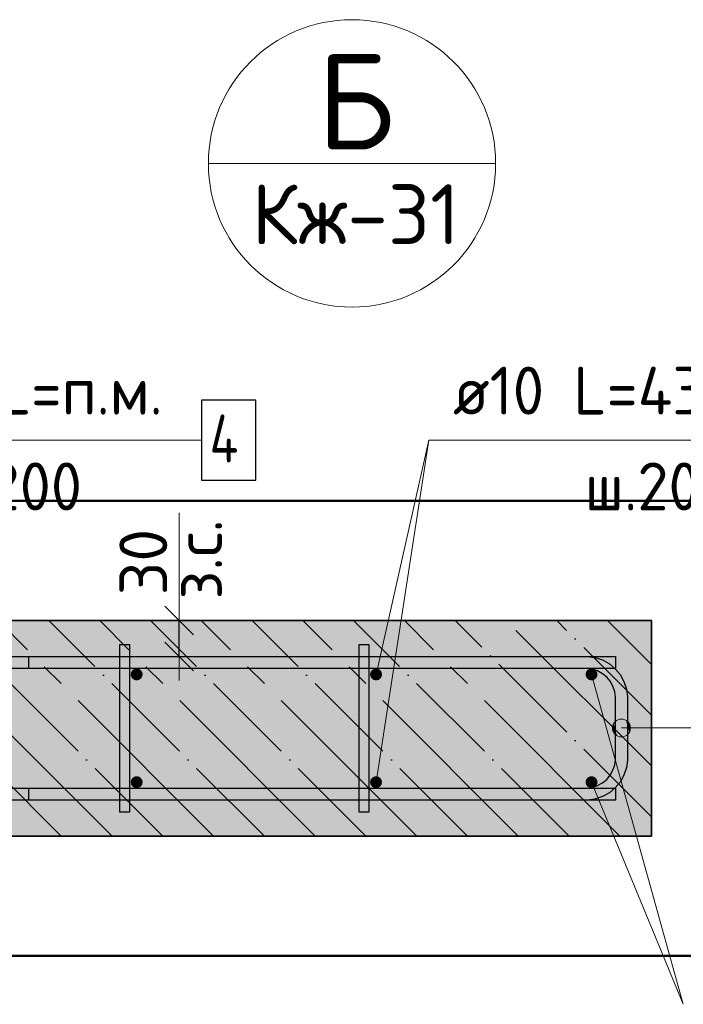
# Model space of a CAD drawing. Header units: millimetres. Extents: x -2995 to 60896, y -2809 to 57831.
# Tile 162 of 169: x 55281 to 55835, y 37621 to 38443. Entities that reach past the tile are written whole.
import ezdxf

# ---------------------------------------------------------------- set-up
doc = ezdxf.new("R2010")
doc.units = ezdxf.units.MM
doc.header["$PDMODE"] = 65
doc.linetypes.add('______11', pattern=[100, 80, -10, 0, -10])
doc.linetypes.add('______5', pattern=[220, 160, -20, 20, -20])
for name, color, linetype, lineweight in [('Standard', 7, 'Continuous', 25), ('Арм.стержн. Арматура края', 96, 'Continuous', 35), ('Арм.стержн. вертикальными 1', 22, 'Continuous', 35), ('Арм.стержн.горизонт. 1', 180, 'Continuous', 35), ('Размерная линия_ общее', 7, 'Continuous', 13), ('Размерная линия_ общее_1', 7, 'Continuous', 13)]:
    doc.layers.add(name, color=color, linetype=linetype, lineweight=lineweight)
doc.layers.add('Арм.стержн.Стяжки', color=7, linetype='Continuous', lineweight=35, true_color=0x501e0f)
doc.layers.add('Осевая линия_ общее', color=7, linetype='______5', lineweight=13, true_color=0xa0a0a0)
doc.styles.add('ISOCPEUR', font='ISOCPEUR')
doc.dimstyles.new('DIMSTYLE_8', dxfattribs={"dimtxt": 40, "dimasz": 40, "dimexe": 0, "dimexo": 0.001, "dimgap": 20, "dimtad": 2, "dimdec": 0, "dimrnd": 5, "dimzin": 12, "dimdsep": 46, "dimtxsty": 'ISOCPEUR', "dimblk1": 'ALL_ML_STRICH', "dimblk2": 'ALL_ML_STRICH', "dimsah": 1, "dimcen": 0, "dimse1": 1, "dimse2": 1, "dimclrd": 7, "dimclre": 256, "dimclrt": 7, "dimadec": 0, "dimazin": 0, "dimtfac": 1, "dimtdec": 0, "dimtix": 1, "dimtmove": 2, "dimatfit": 3, "dimfxl": 0, "dimtvp": 1.2, "dimtzin": 0, "dimlwd": 0, "dimlwe": -3, "dimarcsym": 0})

# ---------------------------------------------------------------- blocks, each defined once
blk = doc.blocks.new('ALL_ML_STRICH')
at = {"color": 0, "linetype": 'ByBlock', "lineweight": -2}
for p, q in [((0, -0.5), (0, 0.5)), ((-0.3, -0.3), (0.3, 0.3)), ((-1, 0), (0.5, 0))]:
    blk.add_line(p, q, dxfattribs=at)
blk = doc.blocks.new('*D415')
at = {"layer": 'DEFPOINTS', "color": 7, "linetype": 'Continuous', "lineweight": 13, "transparency": 33554687}
for p in [(55405.55, 37941.16), (55405.55, 37911.16), (55414.27, 37911.16)]:
    blk.add_point(p, dxfattribs=at)
at = {"layer": 'Размерная линия_ общее_1', "color": 7, "linetype": 'Continuous', "lineweight": -2, "transparency": 33554687}
blk.add_line((55414.27, 37911.16), (55414.27, 37941.16), dxfattribs=at)
at = {"layer": 'Размерная линия_ общее_1', "color": 7, "linetype": 'Continuous', "lineweight": 13, "transparency": 33554687, "xscale": 40, "yscale": 40, "zscale": 40}
for p, rotation in [((55414.27, 37941.16), 90), ((55414.27, 37911.16), 270)]:
    blk.add_blockref('ALL_ML_STRICH', p, dxfattribs=dict(at, rotation=rotation))
at = {"layer": 'Размерная линия_ общее_1', "color": 7, "linetype": 'Continuous', "lineweight": 13, "transparency": 33554687, "insert": (55410.01, 37958.76), "char_height": 40, "width": 2, "attachment_point": 1, "rotation": 90, "line_spacing_factor": 0.60241, "style": 'ISOCPEUR'}
blk.add_mtext('з.с.', dxfattribs=at)
at = {"layer": 'Размерная линия_ общее_1', "color": 7, "linetype": 'Continuous', "lineweight": 13, "transparency": 33554687, "insert": (55384.27, 37989.98), "char_height": 40, "width": 80, "attachment_point": 5, "rotation": 90, "style": 'ISOCPEUR'}
blk.add_mtext('\\A1;{30}', dxfattribs=at)

msp = doc.modelspace()

# ---------------------------------------------------------------- hatches: boundary and pattern name
at = {"layer": 'Арм.стержн. Арматура края', "linetype": 'Continuous', "lineweight": 13, "transparency": 33554687}
for points in [[(55779.96, 37844.97), (55779.96, 37857.87), (55777.26, 37855.17)], [(55783.71, 37843.92), (55783.71, 37858.92), (55779.96, 37857.87)], [(55783.71, 37843.92), (55779.96, 37857.87), (55779.96, 37844.97)], [(55787.46, 37844.97), (55787.46, 37857.87), (55783.71, 37858.92)], [(55787.46, 37844.97), (55783.71, 37858.92), (55783.71, 37843.92)], [(55790.16, 37847.67), (55790.16, 37855.17), (55787.46, 37857.87)], [(55790.16, 37847.67), (55787.46, 37857.87), (55787.46, 37844.97)], [(55777.26, 37847.67), (55777.26, 37855.17), (55776.21, 37851.42)], [(55779.96, 37844.97), (55777.26, 37855.17), (55777.26, 37847.67)], [(55790.16, 37855.17), (55790.16, 37847.67), (55791.21, 37851.42)]]:
    msp.add_hatch(color=7, dxfattribs=at).paths.add_polyline_path(points)
at = {"layer": 'Арм.стержн. вертикальными 1', "linetype": 'Continuous', "lineweight": 50, "transparency": 33554687}
for points in [[(55378.71, 37891.16), (55380.63, 37891.54), (55382.25, 37892.63), (55383.33, 37894.25), (55383.71, 37896.16), (55383.33, 37898.08), (55382.25, 37899.7), (55380.63, 37900.78), (55378.71, 37901.16), (55376.8, 37900.78), (55375.18, 37899.7), (55374.09, 37898.08), (55373.71, 37896.16), (55374.09, 37894.25), (55375.18, 37892.63), (55376.8, 37891.54)], [(55578.71, 37891.16), (55580.63, 37891.54), (55582.25, 37892.63), (55583.33, 37894.25), (55583.71, 37896.16), (55583.33, 37898.08), (55582.25, 37899.7), (55580.63, 37900.78), (55578.71, 37901.16), (55576.8, 37900.78), (55575.18, 37899.7), (55574.09, 37898.08), (55573.71, 37896.16), (55574.09, 37894.25), (55575.18, 37892.63), (55576.8, 37891.54)], [(55758.72, 37891.16), (55760.63, 37891.54), (55762.25, 37892.63), (55763.33, 37894.25), (55763.72, 37896.16), (55763.33, 37898.08), (55762.25, 37899.7), (55760.63, 37900.78), (55758.72, 37901.16), (55756.8, 37900.78), (55755.18, 37899.7), (55754.1, 37898.08), (55753.72, 37896.16), (55754.1, 37894.25), (55755.18, 37892.63), (55756.8, 37891.54)], [(55378.71, 37801.16), (55380.63, 37801.54), (55382.25, 37802.63), (55383.33, 37804.25), (55383.71, 37806.16), (55383.33, 37808.08), (55382.25, 37809.7), (55380.63, 37810.78), (55378.71, 37811.16), (55376.8, 37810.78), (55375.18, 37809.7), (55374.09, 37808.08), (55373.71, 37806.16), (55374.09, 37804.25), (55375.18, 37802.63), (55376.8, 37801.54)], [(55578.71, 37801.16), (55580.63, 37801.54), (55582.25, 37802.63), (55583.33, 37804.25), (55583.71, 37806.16), (55583.33, 37808.08), (55582.25, 37809.7), (55580.63, 37810.78), (55578.71, 37811.16), (55576.8, 37810.78), (55575.18, 37809.7), (55574.09, 37808.08), (55573.71, 37806.16), (55574.09, 37804.25), (55575.18, 37802.63), (55576.8, 37801.54)], [(55758.72, 37801.16), (55760.63, 37801.54), (55762.25, 37802.63), (55763.33, 37804.25), (55763.72, 37806.16), (55763.33, 37808.08), (55762.25, 37809.7), (55760.63, 37810.78), (55758.72, 37811.16), (55756.8, 37810.78), (55755.18, 37809.7), (55754.1, 37808.08), (55753.72, 37806.16), (55754.1, 37804.25), (55755.18, 37802.63), (55756.8, 37801.54)]]:
    msp.add_hatch(color=4, dxfattribs=at).paths.add_polyline_path(points)
at = {"layer": 'Размерная линия_ общее', "linetype": 'Continuous', "lineweight": -3, "true_color": 0xc7c7c7, "transparency": 33554687}
msp.add_hatch(color=9, dxfattribs=at).paths.add_polyline_path([(55808.72, 37761.16), (55808.72, 37941.16), (55127.32, 37941.16), (55127.32, 37761.16)])

# ---------------------------------------------------------------- linework, layer by layer
at = {"layer": 'Standard', "color": 7, "linetype": 'Continuous', "lineweight": 13, "transparency": 33554687}
for p, q in [((55438.62, 38322.91), (55678.62, 38322.91)), ((55414.27, 37941.16), (55414.27, 38031.16))]:
    msp.add_line(p, q, dxfattribs=at)
at = {"layer": 'Standard', "color": 7, "linetype": 'Continuous', "lineweight": 50, "transparency": 33554687}
msp.add_lwpolyline([(55027.32, 38041.16), (55027.32, 37661.16), (55908.72, 37661.16), (55908.72, 38041.16), (55027.32, 38041.16)], dxfattribs=at)
at = {"layer": 'Standard', "color": 7, "linetype": 'Continuous', "lineweight": 13, "transparency": 33554687}
msp.add_circle((55558.62, 38322.91), 120, dxfattribs=at)
at = {"layer": 'Арм.стержн. Арматура края', "color": 7, "linetype": 'Continuous', "lineweight": 13, "transparency": 33554687}
for p, q in [((55783.71, 37858.92), (55783.71, 37858.92)), ((55776.21, 37851.42), (55776.21, 37851.42)), ((55851.15, 37851.42), (55783.71, 37851.42)), ((55791.21, 37851.42), (55791.21, 37851.42)), ((55783.71, 37843.92), (55783.71, 37843.92))]:
    msp.add_line(p, q, dxfattribs=at)
at = {"layer": 'Арм.стержн. Арматура края', "color": 4, "linetype": 'Continuous', "lineweight": 25, "transparency": 33554687}
msp.add_lwpolyline([(55288.71, 37801.16), (55754.67, 37801.16), (55759.19, 37801.79), (55763.77, 37803.3), (55767.97, 37805.65), (55771.38, 37808.5), (55774.23, 37811.91), (55776.58, 37816.1), (55778.08, 37820.68), (55778.71, 37825.2), (55778.71, 37877.12), (55778.08, 37881.64), (55776.58, 37886.22), (55774.23, 37890.41), (55771.38, 37893.83), (55767.97, 37896.68), (55763.77, 37899.02), (55759.19, 37900.53), (55754.67, 37901.16), (55288.71, 37901.16), (55288.71, 37911.16), (55755.37, 37911.16), (55761.47, 37910.31), (55767.82, 37908.22), (55773.66, 37904.95), (55778.48, 37900.93), (55782.5, 37896.11), (55785.77, 37890.27), (55787.86, 37883.92), (55788.71, 37877.82), (55788.71, 37824.51), (55787.86, 37818.41), (55785.77, 37812.06), (55782.5, 37806.21), (55778.48, 37801.4), (55773.66, 37797.38), (55767.82, 37794.11), (55761.47, 37792.01), (55755.37, 37791.16), (55288.71, 37791.16), (55288.71, 37801.16)], dxfattribs=at)
msp.add_lwpolyline([(55288.71, 37801.16), (55754.67, 37801.16), (55759.19, 37801.79), (55763.77, 37803.3), (55767.97, 37805.65), (55771.38, 37808.5), (55774.23, 37811.91), (55776.58, 37816.1), (55778.08, 37820.68), (55778.71, 37825.2), (55778.71, 37877.12), (55778.08, 37881.64), (55776.58, 37886.22), (55774.23, 37890.41), (55771.38, 37893.83), (55767.97, 37896.68), (55763.77, 37899.02), (55759.19, 37900.53), (55754.67, 37901.16), (55288.71, 37901.16), (55288.71, 37911.16), (55755.37, 37911.16), (55761.47, 37910.31), (55767.82, 37908.22), (55773.66, 37904.95), (55778.48, 37900.93), (55782.5, 37896.11), (55785.77, 37890.27), (55787.86, 37883.92), (55788.71, 37877.82), (55788.71, 37824.51), (55787.86, 37818.41), (55785.77, 37812.06), (55782.5, 37806.21), (55778.48, 37801.4), (55773.66, 37797.38), (55767.82, 37794.11), (55761.47, 37792.01), (55755.37, 37791.16), (55288.71, 37791.16), (55288.71, 37801.16)], dxfattribs=at)
msp.add_lwpolyline([(55288.71, 37801.16), (55754.67, 37801.16), (55759.19, 37801.79), (55763.77, 37803.3), (55767.97, 37805.65), (55771.38, 37808.5), (55774.23, 37811.91), (55776.58, 37816.1), (55778.08, 37820.68), (55778.71, 37825.2), (55778.71, 37877.12), (55778.08, 37881.64), (55776.58, 37886.22), (55774.23, 37890.41), (55771.38, 37893.83), (55767.97, 37896.68), (55763.77, 37899.02), (55759.19, 37900.53), (55754.67, 37901.16), (55288.71, 37901.16), (55288.71, 37911.16), (55755.37, 37911.16), (55761.47, 37910.31), (55767.82, 37908.22), (55773.66, 37904.95), (55778.48, 37900.93), (55782.5, 37896.11), (55785.77, 37890.27), (55787.86, 37883.92), (55788.71, 37877.82), (55788.71, 37824.51), (55787.86, 37818.41), (55785.77, 37812.06), (55782.5, 37806.21), (55778.48, 37801.4), (55773.66, 37797.38), (55767.82, 37794.11), (55761.47, 37792.01), (55755.37, 37791.16), (55288.71, 37791.16), (55288.71, 37801.16)], dxfattribs=at)
msp.add_lwpolyline([(55288.71, 37801.16), (55754.67, 37801.16), (55759.19, 37801.79), (55763.77, 37803.3), (55767.97, 37805.65), (55771.38, 37808.5), (55774.23, 37811.91), (55776.58, 37816.1), (55778.08, 37820.68), (55778.71, 37825.2), (55778.71, 37877.12), (55778.08, 37881.64), (55776.58, 37886.22), (55774.23, 37890.41), (55771.38, 37893.83), (55767.97, 37896.68), (55763.77, 37899.02), (55759.19, 37900.53), (55754.67, 37901.16), (55288.71, 37901.16), (55288.71, 37911.16), (55755.37, 37911.16), (55761.47, 37910.31), (55767.82, 37908.22), (55773.66, 37904.95), (55778.48, 37900.93), (55782.5, 37896.11), (55785.77, 37890.27), (55787.86, 37883.92), (55788.71, 37877.82), (55788.71, 37824.51), (55787.86, 37818.41), (55785.77, 37812.06), (55782.5, 37806.21), (55778.48, 37801.4), (55773.66, 37797.38), (55767.82, 37794.11), (55761.47, 37792.01), (55755.37, 37791.16), (55288.71, 37791.16), (55288.71, 37801.16)], dxfattribs=at)
msp.add_lwpolyline([(55288.71, 37801.16), (55754.67, 37801.16), (55759.19, 37801.79), (55763.77, 37803.3), (55767.97, 37805.65), (55771.38, 37808.5), (55774.23, 37811.91), (55776.58, 37816.1), (55778.08, 37820.68), (55778.71, 37825.2), (55778.71, 37877.12), (55778.08, 37881.64), (55776.58, 37886.22), (55774.23, 37890.41), (55771.38, 37893.83), (55767.97, 37896.68), (55763.77, 37899.02), (55759.19, 37900.53), (55754.67, 37901.16), (55288.71, 37901.16), (55288.71, 37911.16), (55755.37, 37911.16), (55761.47, 37910.31), (55767.82, 37908.22), (55773.66, 37904.95), (55778.48, 37900.93), (55782.5, 37896.11), (55785.77, 37890.27), (55787.86, 37883.92), (55788.71, 37877.82), (55788.71, 37824.51), (55787.86, 37818.41), (55785.77, 37812.06), (55782.5, 37806.21), (55778.48, 37801.4), (55773.66, 37797.38), (55767.82, 37794.11), (55761.47, 37792.01), (55755.37, 37791.16), (55288.71, 37791.16), (55288.71, 37801.16)], dxfattribs=at)
msp.add_lwpolyline([(55288.71, 37801.16), (55754.67, 37801.16), (55759.19, 37801.79), (55763.77, 37803.3), (55767.97, 37805.65), (55771.38, 37808.5), (55774.23, 37811.91), (55776.58, 37816.1), (55778.08, 37820.68), (55778.71, 37825.2), (55778.71, 37877.12), (55778.08, 37881.64), (55776.58, 37886.22), (55774.23, 37890.41), (55771.38, 37893.83), (55767.97, 37896.68), (55763.77, 37899.02), (55759.19, 37900.53), (55754.67, 37901.16), (55288.71, 37901.16), (55288.71, 37911.16), (55755.37, 37911.16), (55761.47, 37910.31), (55767.82, 37908.22), (55773.66, 37904.95), (55778.48, 37900.93), (55782.5, 37896.11), (55785.77, 37890.27), (55787.86, 37883.92), (55788.71, 37877.82), (55788.71, 37824.51), (55787.86, 37818.41), (55785.77, 37812.06), (55782.5, 37806.21), (55778.48, 37801.4), (55773.66, 37797.38), (55767.82, 37794.11), (55761.47, 37792.01), (55755.37, 37791.16), (55288.71, 37791.16), (55288.71, 37801.16)], dxfattribs=at)
msp.add_lwpolyline([(55288.71, 37801.16), (55754.67, 37801.16), (55759.19, 37801.79), (55763.77, 37803.3), (55767.97, 37805.65), (55771.38, 37808.5), (55774.23, 37811.91), (55776.58, 37816.1), (55778.08, 37820.68), (55778.71, 37825.2), (55778.71, 37877.12), (55778.08, 37881.64), (55776.58, 37886.22), (55774.23, 37890.41), (55771.38, 37893.83), (55767.97, 37896.68), (55763.77, 37899.02), (55759.19, 37900.53), (55754.67, 37901.16), (55288.71, 37901.16), (55288.71, 37911.16), (55755.37, 37911.16), (55761.47, 37910.31), (55767.82, 37908.22), (55773.66, 37904.95), (55778.48, 37900.93), (55782.5, 37896.11), (55785.77, 37890.27), (55787.86, 37883.92), (55788.71, 37877.82), (55788.71, 37824.51), (55787.86, 37818.41), (55785.77, 37812.06), (55782.5, 37806.21), (55778.48, 37801.4), (55773.66, 37797.38), (55767.82, 37794.11), (55761.47, 37792.01), (55755.37, 37791.16), (55288.71, 37791.16), (55288.71, 37801.16)], dxfattribs=at)
msp.add_lwpolyline([(55288.71, 37801.16), (55754.67, 37801.16), (55759.19, 37801.79), (55763.77, 37803.3), (55767.97, 37805.65), (55771.38, 37808.5), (55774.23, 37811.91), (55776.58, 37816.1), (55778.08, 37820.68), (55778.71, 37825.2), (55778.71, 37877.12), (55778.08, 37881.64), (55776.58, 37886.22), (55774.23, 37890.41), (55771.38, 37893.83), (55767.97, 37896.68), (55763.77, 37899.02), (55759.19, 37900.53), (55754.67, 37901.16), (55288.71, 37901.16), (55288.71, 37911.16), (55755.37, 37911.16), (55761.47, 37910.31), (55767.82, 37908.22), (55773.66, 37904.95), (55778.48, 37900.93), (55782.5, 37896.11), (55785.77, 37890.27), (55787.86, 37883.92), (55788.71, 37877.82), (55788.71, 37824.51), (55787.86, 37818.41), (55785.77, 37812.06), (55782.5, 37806.21), (55778.48, 37801.4), (55773.66, 37797.38), (55767.82, 37794.11), (55761.47, 37792.01), (55755.37, 37791.16), (55288.71, 37791.16), (55288.71, 37801.16)], dxfattribs=at)
msp.add_lwpolyline([(55288.71, 37801.16), (55754.67, 37801.16), (55759.19, 37801.79), (55763.77, 37803.3), (55767.97, 37805.65), (55771.38, 37808.5), (55774.23, 37811.91), (55776.58, 37816.1), (55778.08, 37820.68), (55778.71, 37825.2), (55778.71, 37877.12), (55778.08, 37881.64), (55776.58, 37886.22), (55774.23, 37890.41), (55771.38, 37893.83), (55767.97, 37896.68), (55763.77, 37899.02), (55759.19, 37900.53), (55754.67, 37901.16), (55288.71, 37901.16), (55288.71, 37911.16), (55755.37, 37911.16), (55761.47, 37910.31), (55767.82, 37908.22), (55773.66, 37904.95), (55778.48, 37900.93), (55782.5, 37896.11), (55785.77, 37890.27), (55787.86, 37883.92), (55788.71, 37877.82), (55788.71, 37824.51), (55787.86, 37818.41), (55785.77, 37812.06), (55782.5, 37806.21), (55778.48, 37801.4), (55773.66, 37797.38), (55767.82, 37794.11), (55761.47, 37792.01), (55755.37, 37791.16), (55288.71, 37791.16), (55288.71, 37801.16)], dxfattribs=at)
at = {"layer": 'Арм.стержн. Арматура края', "color": 7, "linetype": 'Continuous', "lineweight": 13, "transparency": 33554687}
msp.add_circle((55783.71, 37851.42), 7.5, dxfattribs=at)
at = {"layer": 'Арм.стержн. вертикальными 1', "color": 7, "linetype": 'Continuous', "lineweight": 13, "transparency": 33554687}
for p, q in [((55622.91, 38091.81), (55578.71, 37896.16)), ((55622.91, 38091.81), (56038.91, 38091.81)), ((55835.38, 37620.67), (55758.72, 37806.16))]:
    msp.add_line(p, q, dxfattribs=at)
at = {"layer": 'Арм.стержн.горизонт. 1', "color": 7, "linetype": 'Continuous', "lineweight": 13, "transparency": 33554687}
msp.add_line((55144.91, 38091.81), (55432.91, 38091.81), dxfattribs=at)
at = {"layer": 'Арм.стержн.горизонт. 1', "color": 52, "linetype": 'Continuous', "lineweight": 25, "transparency": 33554687}
for p, q in [((55808.71, 37941.16), (55127.32, 37941.16)), ((55808.72, 37761.16), (55127.32, 37761.16))]:
    msp.add_line(p, q, dxfattribs=at)
at = {"layer": 'Арм.стержн.горизонт. 1', "color": 7, "linetype": 'Continuous', "lineweight": 25, "transparency": 33554687}
msp.add_lwpolyline([(55432.91, 38058.48), (55478.24, 38058.48), (55478.24, 38125.15), (55432.91, 38125.15), (55432.91, 38058.48)], dxfattribs=at)
at = {"layer": 'Арм.стержн.горизонт. 1', "color": 4, "linetype": 'Continuous', "lineweight": 25, "transparency": 33554687}
for points in [[(55122.32, 37911.16), (55778.71, 37911.16), (55778.71, 37901.16), (55122.32, 37901.16), (55122.32, 37911.16)], [(55122.32, 37911.16), (55778.71, 37911.16), (55778.71, 37901.16), (55122.32, 37901.16), (55122.32, 37911.16)], [(55122.32, 37911.16), (55778.71, 37911.16), (55778.71, 37901.16), (55122.32, 37901.16), (55122.32, 37911.16)], [(55122.32, 37911.16), (55778.71, 37911.16), (55778.71, 37901.16), (55122.32, 37901.16), (55122.32, 37911.16)], [(55122.32, 37911.16), (55778.71, 37911.16), (55778.71, 37901.16), (55122.32, 37901.16), (55122.32, 37911.16)], [(55122.32, 37911.16), (55778.71, 37911.16), (55778.71, 37901.16), (55122.32, 37901.16), (55122.32, 37911.16)], [(55122.32, 37911.16), (55778.71, 37911.16), (55778.71, 37901.16), (55122.32, 37901.16), (55122.32, 37911.16)], [(55122.32, 37911.16), (55778.71, 37911.16), (55778.71, 37901.16), (55122.32, 37901.16), (55122.32, 37911.16)], [(55122.32, 37911.16), (55778.71, 37911.16), (55778.71, 37901.16), (55122.32, 37901.16), (55122.32, 37911.16)], [(55122.32, 37801.16), (55778.72, 37801.16), (55778.72, 37791.16), (55122.32, 37791.16), (55122.32, 37801.16)], [(55122.32, 37801.16), (55778.72, 37801.16), (55778.72, 37791.16), (55122.32, 37791.16), (55122.32, 37801.16)], [(55122.32, 37801.16), (55778.72, 37801.16), (55778.72, 37791.16), (55122.32, 37791.16), (55122.32, 37801.16)], [(55122.32, 37801.16), (55778.72, 37801.16), (55778.72, 37791.16), (55122.32, 37791.16), (55122.32, 37801.16)], [(55122.32, 37801.16), (55778.72, 37801.16), (55778.72, 37791.16), (55122.32, 37791.16), (55122.32, 37801.16)], [(55122.32, 37801.16), (55778.72, 37801.16), (55778.72, 37791.16), (55122.32, 37791.16), (55122.32, 37801.16)], [(55122.32, 37801.16), (55778.72, 37801.16), (55778.72, 37791.16), (55122.32, 37791.16), (55122.32, 37801.16)], [(55122.32, 37801.16), (55778.72, 37801.16), (55778.72, 37791.16), (55122.32, 37791.16), (55122.32, 37801.16)], [(55122.32, 37801.16), (55778.72, 37801.16), (55778.72, 37791.16), (55122.32, 37791.16), (55122.32, 37801.16)]]:
    msp.add_lwpolyline(points, dxfattribs=at)
at = {"layer": 'Арм.стержн.Стяжки', "color": 40, "linetype": 'Continuous', "lineweight": 25, "transparency": 33554687}
for points in [[(55364.72, 37781.16), (55364.72, 37921.16), (55372.72, 37921.16), (55372.72, 37781.16), (55364.72, 37781.16)], [(55364.72, 37781.16), (55364.72, 37921.16), (55372.72, 37921.16), (55372.72, 37781.16), (55364.72, 37781.16)], [(55364.72, 37781.16), (55364.72, 37921.16), (55372.72, 37921.16), (55372.72, 37781.16), (55364.72, 37781.16)], [(55564.72, 37781.16), (55564.72, 37921.16), (55572.72, 37921.16), (55572.72, 37781.16), (55564.72, 37781.16)], [(55564.72, 37781.16), (55564.72, 37921.16), (55572.72, 37921.16), (55572.72, 37781.16), (55564.72, 37781.16)], [(55564.72, 37781.16), (55564.72, 37921.16), (55572.72, 37921.16), (55572.72, 37781.16), (55564.72, 37781.16)], [(55564.72, 37781.16), (55564.72, 37921.16), (55572.72, 37921.16), (55572.72, 37781.16), (55564.72, 37781.16)]]:
    msp.add_lwpolyline(points, dxfattribs=at)
at = {"layer": 'Осевая линия_ общее', "color": 7, "linetype": 'Continuous', "lineweight": 13, "transparency": 33554687}
for p, q in [((55578.71, 37806.16), (55622.91, 38091.81)), ((55758.72, 37896.16), (55835.38, 37620.67))]:
    msp.add_line(p, q, dxfattribs=at)
at = {"layer": 'Размерная линия_ общее', "color": 7, "linetype": 'Continuous', "lineweight": 35, "transparency": 33554687}
for p, q in [((55808.72, 37941.16), (55127.32, 37941.16)), ((55808.72, 37761.16), (55808.72, 37941.16)), ((55127.32, 37761.16), (55808.72, 37761.16))]:
    msp.add_line(p, q, dxfattribs=at)
at = {"layer": 'Размерная линия_ общее', "color": 253, "linetype": '______11', "lineweight": -3, "true_color": 0xababab, "transparency": 33554687}
for p, q in [((55315.7, 37761.16), (55135.7, 37941.16)), ((55400.55, 37761.16), (55220.55, 37941.16)), ((55485.4, 37761.16), (55305.4, 37941.16)), ((55570.26, 37761.16), (55390.26, 37941.16)), ((55655.11, 37761.16), (55475.11, 37941.16)), ((55739.96, 37761.16), (55559.96, 37941.16)), ((55808.72, 37777.26), (55644.81, 37941.16)), ((55808.72, 37862.12), (55729.67, 37941.16))]:
    msp.add_line(p, q, dxfattribs=at)
at = {"layer": 'Размерная линия_ общее', "color": 253, "linetype": '______5', "lineweight": -3, "true_color": 0xababab, "transparency": 33554687}
for p, q in [((55358.12, 37761.16), (55178.12, 37941.16)), ((55442.98, 37761.16), (55262.98, 37941.16)), ((55527.83, 37761.16), (55347.83, 37941.16)), ((55612.68, 37761.16), (55432.68, 37941.16)), ((55697.54, 37761.16), (55517.54, 37941.16)), ((55782.39, 37761.16), (55602.39, 37941.16)), ((55808.72, 37819.69), (55687.24, 37941.16)), ((55808.72, 37904.54), (55772.09, 37941.16))]:
    msp.add_line(p, q, dxfattribs=at)

# ---------------------------------------------------------------- texts
at = {"layer": 'Standard', "color": 7, "linetype": 'Continuous', "lineweight": 13, "transparency": 33554687, "attachment_point": 5, "style": 'ISOCPEUR'}
for s, insert, char_height, width in [('\\A1;{\\fISOCPEUR|i0|b0;\\H80.000000;\\W1.000000;\\C7;Б}\\P', (55561.83, 38374.54), 80, 96), ('\\A1;{\\fISOCPEUR|i0|b0;\\H50.000000;\\W1.000000;\\C7;Кж-31}\\P', (55561.83, 38280.4), 50, 202.5)]:
    msp.add_mtext(s, dxfattribs=dict(at, insert=insert, char_height=char_height, width=width))
at = {"layer": 'Арм.стержн. вертикальными 1', "color": 7, "linetype": 'Continuous', "lineweight": 25, "transparency": 33554687, "char_height": 40, "attachment_point": 7, "style": 'ISOCPEUR'}
for s, insert, width in [('\\W0.96;ø10 L=4360mm ', (55642.91, 38113.15), 395.0198), ('\\W0.95;ш.200 ', (55752.91, 38033.15), 174.9327)]:
    msp.add_mtext(s, dxfattribs=dict(at, insert=insert, width=width))
at = {"layer": 'Арм.стержн.горизонт. 1', "color": 7, "linetype": 'Continuous', "lineweight": 25, "transparency": 33554687, "char_height": 40, "attachment_point": 7, "style": 'ISOCPEUR'}
for s, insert, width in [('\\W0.94;ø10 L=п.м.', (55164.91, 38113.15), 266.6442), ('\\W0.80;4', (55439.57, 38073.15), 47.9778), ('\\W0.95;ш.200 ', (55210.91, 38033.15), 174.9328)]:
    msp.add_mtext(s, dxfattribs=dict(at, insert=insert, width=width))

# ---------------------------------------------------------------- dimensions: what is measured, and where the dimension line sits
at = {"layer": 'Размерная линия_ общее_1', "color": 7, "linetype": 'Continuous', "lineweight": 13, "transparency": 33554687}
dim = msp.add_linear_dim(base=(55414.27, 37941.16), p1=(55405.55, 37911.16), p2=(55405.55, 37941.16), angle=90, text='<>\\Xз.с.', dimstyle='DIMSTYLE_8', override={"dimpost": '<>', "dimclrd": 7, "dimclre": 253, "dimclrt": 7, "dimlwd": 0, "dimlwe": 65533}, dxfattribs=at)
dim.commit()
dim.dimension.update_dxf_attribs({"geometry": '*D415', "text_midpoint": (55384.27, 37989.98), "dimtype": 160})

doc.saveas('drawing.dxf')
